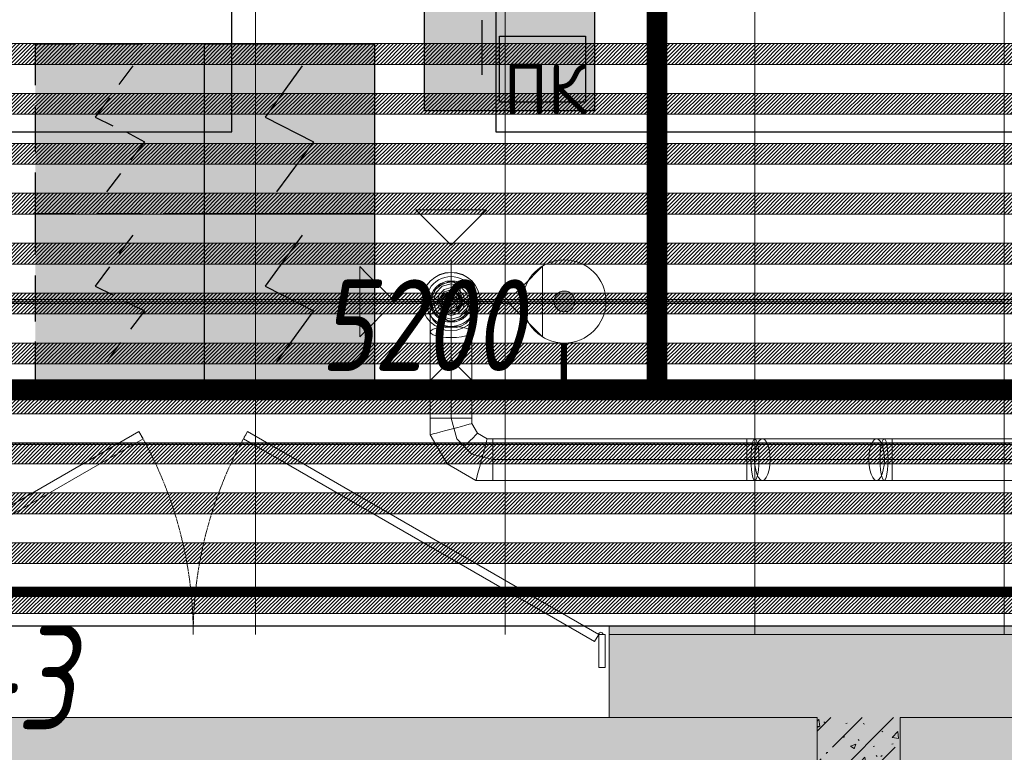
# Model space of a CAD drawing. Header units: millimetres. Extents: x -542966 to 178656, y -69521 to 267189.
# Tile 220 of 256: x -182570 to -180203, y 244253 to 246014. Entities that reach past the tile are written whole.
import ezdxf

# ---------------------------------------------------------------- set-up
doc = ezdxf.new("R2010")
doc.units = ezdxf.units.MM
for name, pattern in [('( Hidden )', [0.375, 0.25, -0.125]), ('-D1-02х01', [3, 2, -1]), ('DASHDOT', [25.4, 12.7, -6.35, 0, -6.35])]:
    doc.linetypes.add(name, pattern=pattern)
doc.layers.get('Defpoints').update_dxf_attribs({"color": 31})
for name, color, linetype, lineweight in [('_0', 7, 'Continuous', 13), ('A-DOOR', 7, 'Continuous', 5), ('A-DOOR-IDEN', 7, 'Continuous', 9), ('A-WALL', 7, 'Continuous', 5), ('A-WALL-FNSH', 8, 'Continuous', 5), ('dim_light', 12, 'Continuous', 9), ('dim_razv', 93, 'DASHDOT', 9), ('I-WALL', 7, 'Continuous', 5), ('pot', 183, 'Continuous', 15), ('pot sh', 183, 'Continuous', 15)]:
    doc.layers.add(name, color=color, linetype=linetype, lineweight=lineweight)
doc.layers.add('PDF12_0', color=30, linetype='Continuous', true_color=0xff7f00)
doc.layers.add('PDF7_Geometry', color=7, linetype='Continuous', true_color=0xaaaaaa)
for name, color, linetype in [('PDF12_ПС дымовой', 1, 'Continuous'), ('PDF12_ПС ручной', 1, 'Continuous'), ('PDF_Text', 7, 'Continuous')]:
    doc.layers.add(name, color=color, linetype=linetype)
doc.layers.add('pol', color=7, linetype='Continuous', lineweight=15, true_color=0x738991)
doc.layers.add('Сводный план', color=1, linetype='Continuous', lineweight=0, true_color=0xff0000)
doc.styles.add('fl_iso paper', font='isocpeur.ttf', dxfattribs={"width": 0.8, "oblique": 10})
doc.styles.add('PDF ISOCPEUR', font='isocpeur.ttf')
doc.dimstyles.new('In tre 1_75', dxfattribs={"dimtxt": 220, "dimasz": 120, "dimexe": 60, "dimexo": 10, "dimgap": 50, "dimtad": 1, "dimdec": 0, "dimrnd": 5, "dimzin": 0, "dimdsep": 46, "dimtxsty": 'fl_iso paper', "dimblk": 'ARCHTICK', "dimcen": 0, "dimdle": 60, "dimadec": 0, "dimazin": 0, "dimtfac": 1, "dimtdec": 0, "dimtofl": 0, "dimtmove": 1, "dimatfit": 1, "dimfxl": 1, "dimtfill": 1, "dimtolj": 1, "dimtzin": 0, "dimarcsym": 1})
pattern_1 = [(225, (-233499.5126, 225997.061), (4.49012806, -4.49012806), [])]
pattern_2 = [(225, (-233499.5126, 226357.061), (4.49012806, -4.49012806), [])]
pattern_3 = [(225, (-233499.5126, 226717.061), (4.49012806, -4.49012806), [])]
pattern_4 = [(45, (-192252.93, 225386.45), (-75.43415, 75.43415), [106.68, -17.78, 3.556, -17.78]), (45, (-192252.93, 225461.84), (-75.43415, 75.43415), []), (50, (-192252.93, 225386.45), (127.5292, -11.1576), [13.335, -146.685]), (355, (-192252.93, 225386.45), (-24.6697, 133.74), [10.668, -117.348]), (100.451, (-192242.31, 225385.52), (102.85973, 122.5818), [11.333, -124.663]), (46.184, (-192252.93, 225422.01), (189.7552, -29.4304), [20.002, -220.027]), (96.636, (-192237.12, 225419.56), (166.1822, 173.1996), [17, -186.995]), (351.184, (-192252.93, 225422.01), (166.184, 173.1976), [16.002, -176.022]), (21, (-192235.15, 225413.12), (106.13027, -71.58603), [13.335, -146.685]), (326, (-192235.15, 225413.12), (43.2619, 128.93175), [10.668, -117.348]), (71.451, (-192226.31, 225407.15), (149.392, 57.34505), [11.333, -124.663]), (37.5, (-192252.935, 225386.45), (2.16223, 59.18836), [3.353, -112.573, 3.353, -115.773, -117.792]), (37.5, (-192252.935, 225386.45), (2.16223, 59.18836), [-235.052, 3.353, -114.44]), (7.5, (-192252.935, 225386.45), (46.77386, 70.12615), [3.353, -64.567, 3.353, -109.906, -44.894]), (7.5, (-192252.935, 225386.45), (46.77386, 70.12615), [-181.178, 3.353, -41.542]), (327.5, (-192292.584, 225386.45), (94.91367, -4.01009), [3.353, -41.097, 3.353, -135.331, -184.023]), (327.5, (-192292.584, 225386.45), (94.91367, -4.01009), [-183.134, 3.353, -180.67]), (317.5, (-192310.36, 225386.45), (103.69057, 17.79882), [3.353, -54.432, 3.353, -88.748, -130.683]), (317.5, (-192310.36, 225386.45), (103.69057, 17.79882), [-149.885, 3.353, -127.33])]

# ---------------------------------------------------------------- blocks, each defined once
blk = doc.blocks.new('_ArchTick')
at = {"color": 0, "linetype": 'ByBlock', "lineweight": 9, "const_width": 0.15}
blk.add_lwpolyline([(-0.5, -0.5), (0.5, 0.5)], dxfattribs=at)
blk = doc.blocks.new('*D11175')
at = {"layer": 'Defpoints', "color": 0, "transparency": 16777216}
for p in [(-179002.9, 245119.5), (-184202.9, 244881.9), (-179002.9, 244881.9)]:
    blk.add_point(p, dxfattribs=at)
at = {"layer": 'dim_light', "color": 0, "lineweight": -2, "transparency": 16777216}
for p, q in [((-184202.9, 244891.9), (-184202.9, 245179.5)), ((-179002.9, 244891.9), (-179002.9, 245179.5)), ((-184262.9, 245119.5), (-178942.9, 245119.5))]:
    blk.add_line(p, q, dxfattribs=at)
at = {"layer": 'dim_light', "color": 0, "lineweight": -2, "transparency": 16777216, "xscale": 120, "yscale": 120, "zscale": 120, "rotation": 180}
blk.add_blockref('_ArchTick', (-184202.9, 245119.5), dxfattribs=at)
at = {"layer": 'dim_light', "color": 0, "lineweight": -2, "transparency": 16777216, "xscale": 120, "yscale": 120, "zscale": 120}
blk.add_blockref('_ArchTick', (-179002.9, 245119.5), dxfattribs=at)
at = {"layer": 'dim_light', "color": 0, "transparency": 16777216, "insert": (-181602.9, 245279.5), "char_height": 220, "attachment_point": 5, "style": 'fl_iso paper', "bg_fill": 3, "box_fill_scale": 1.1, "bg_fill_color": 256, "bg_fill_true_color": 13158600, "bg_fill_transparency": 0}
blk.add_mtext('\\A1;5200', dxfattribs=at)
blk = doc.blocks.new('*U12219')
at = {"layer": 'pol', "true_color": 0x007dfa, "transparency": 33554687}
h = blk.add_hatch(color=150, dxfattribs=at)
h.dxf.hatch_style = 1
h.paths.add_polyline_path([(22210, 0), (0, 0), (0, -10), (22210, -10)])
at = {"layer": 'pol', "color": 162, "true_color": 0x2c3cc9}
blk.add_lwpolyline([(22210, 0), (0, 0), (0, -10), (22210, -10)], close=True, dxfattribs=at)
blk = doc.blocks.new('ghftytytd')
at = {"layer": 'PDF7_Geometry', "color": 5, "lineweight": 18, "true_color": 0x0000ff}
for points in [[(10685.1, 20120), (10770, 20035.1), (10854.8, 20120)], [(10550.3, 19984.5), (10635.1, 19899.6), (10550.3, 19814.7)], [(10989.8, 19984.8), (10905, 19900), (10989.8, 19815.1)], [(10770, 19947.5), (10749.4, 19942.8), (10732.9, 19929.6), (10723.7, 19910.5), (10723.7, 19889.4), (10732.9, 19870.4), (10749.4, 19857.2), (10770, 19852.5), (10790.6, 19857.2), (10807.1, 19870.4), (10816.3, 19889.4), (10816.3, 19910.5), (10807.1, 19929.6), (10790.6, 19942.8)], [(10770, 19857.4), (10748.7, 19863.2), (10733.2, 19878.7), (10727.5, 19900), (10733.2, 19921.2), (10748.7, 19936.8), (10770, 19942.5), (10791.2, 19936.8), (10806.8, 19921.2), (10812.5, 19900), (10806.8, 19878.7), (10791.2, 19863.2)], [(10770, 19933.3), (10753.3, 19928.8), (10741.1, 19916.6), (10736.7, 19900), (10741.1, 19883.3), (10753.3, 19871.1), (10770, 19866.6), (10786.7, 19871.1), (10798.9, 19883.3), (10803.3, 19900), (10798.9, 19916.6), (10786.7, 19928.8)], [(10720, 19873.2), (10721.7, 19863.7), (10726.7, 19854.9), (10734.6, 19847.3), (10745, 19841.5), (10757.1, 19837.8), (10770, 19836.6), (10782.9, 19837.8), (10795, 19841.5), (10805.4, 19847.3), (10813.3, 19854.9), (10818.3, 19863.7), (10820, 19873.2), (10818.3, 19882.6), (10813.3, 19891.5), (10805.4, 19899), (10795, 19904.9), (10782.9, 19908.5), (10770, 19909.8), (10757.1, 19908.5), (10745, 19904.9), (10734.6, 19899), (10726.7, 19891.5), (10721.7, 19882.6)], [(10770, 19871.6), (10753.3, 19877), (10743.1, 19891.2), (10743.1, 19908.7), (10753.3, 19922.9), (10770, 19928.3), (10786.7, 19922.9), (10796.9, 19908.7), (10796.9, 19891.2), (10786.7, 19877)], [(10770, 19925), (10755.3, 19920.2), (10746.2, 19907.7), (10746.2, 19892.2), (10755.3, 19879.7), (10770, 19874.9), (10784.7, 19879.7), (10793.8, 19892.2), (10793.8, 19907.7), (10784.7, 19920.2)], [(10770, 19922), (10757.1, 19917.8), (10749, 19906.8), (10749, 19893.1), (10757.1, 19882.2), (10770, 19878), (10782.9, 19882.2), (10790.9, 19893.1), (10790.9, 19906.8), (10782.9, 19917.8)], [(10770, 19883), (10758, 19887.9), (10753, 19900), (10758, 19912), (10770, 19917), (10782, 19912), (10787, 19900), (10782, 19887.9)], [(10770, 19916.6), (10758.2, 19911.7), (10753.3, 19900), (10758.2, 19888.2), (10770, 19883.3), (10781.8, 19888.2), (10786.7, 19900), (10781.8, 19911.7)], [(10770, 19910), (10761.3, 19905), (10761.3, 19894.9), (10770, 19890), (10778.6, 19894.9), (10778.6, 19905)], [(10720, 19826.8), (10721.7, 19823.3), (10726.7, 19820.1), (10734.6, 19817.3), (10745, 19815.1), (10757.1, 19813.8), (10770, 19813.3), (10782.9, 19813.8), (10795, 19815.1), (10805.4, 19817.3), (10813.3, 19820.1), (10818.3, 19823.3), (10820, 19826.8), (10818.3, 19830.2), (10813.3, 19833.5), (10805.4, 19836.2), (10795, 19838.4), (10782.9, 19839.7), (10770, 19840.2), (10757.1, 19839.7), (10745, 19838.4), (10734.6, 19836.2), (10726.7, 19833.5), (10721.7, 19830.2)], [(10770, 19800), (10757.1, 19800), (10745, 19800), (10734.6, 19800), (10726.7, 19800), (10721.7, 19800), (10720, 19800), (10721.7, 19800), (10726.7, 19800), (10734.6, 19800), (10745, 19800), (10757.1, 19800)], [(10770, 19800), (10782.9, 19800), (10795, 19800), (10805.4, 19800), (10813.3, 19800), (10818.3, 19800), (10820, 19800), (10820, 19619.9), (10818.3, 19619.9), (10813.3, 19619.9), (10805.4, 19619.9), (10795, 19619.9), (10782.9, 19619.9), (10770, 19619.9)], [(10770, 19800), (10782.9, 19800), (10795, 19800), (10805.4, 19800), (10813.3, 19800), (10818.3, 19800), (10820, 19800), (10818.3, 19800), (10813.3, 19800), (10805.4, 19800), (10795, 19800), (10782.9, 19800)], [(10685.1, 19676), (10770, 19760.9), (10854.8, 19676)], [(10770, 19619.9), (10757.1, 19619.9), (10745, 19619.9), (10734.6, 19619.9), (10726.7, 19619.9), (10721.7, 19619.9), (10720, 19619.9), (10721.7, 19619.9), (10726.7, 19619.9), (10734.6, 19619.9), (10745, 19619.9), (10757.1, 19619.9)], [(10770, 19619.9), (10757.1, 19619.9), (10745, 19619.9), (10734.6, 19619.9), (10726.7, 19619.9), (10721.7, 19619.9), (10720, 19619.9), (10721.7, 19619.9), (10726.7, 19619.9), (10734.6, 19619.9), (10745, 19619.9), (10757.1, 19619.9)], [(10770, 19619.9), (10782.9, 19619.9), (10795, 19619.9), (10805.4, 19619.9), (10813.3, 19619.9), (10818.3, 19619.9), (10820, 19619.9), (10818.3, 19619.9), (10813.3, 19619.9), (10805.4, 19619.9), (10795, 19619.9), (10782.9, 19619.9)], [(10770, 19593.2), (10782.9, 19596.6), (10795, 19599.9), (10805.4, 19602.6), (10813.3, 19604.8), (10818.3, 19606.1), (10820, 19606.6), (10818.3, 19606.1), (10813.3, 19604.8), (10805.4, 19602.6), (10795, 19599.9), (10782.9, 19596.6)], [(10770, 19593.2), (10757.1, 19589.7), (10745, 19586.5), (10734.6, 19583.7), (10726.7, 19581.6), (10721.7, 19580.2), (10720, 19579.8), (10721.7, 19580.2), (10726.7, 19581.6), (10734.6, 19583.7), (10745, 19586.5), (10757.1, 19589.7)], [(10796.8, 19546.7), (10806.3, 19556.2), (10815.1, 19565.1), (10822.7, 19572.6), (10828.5, 19578.5), (10832.1, 19582.1), (10833.4, 19583.4), (10832.1, 19582.1), (10828.5, 19578.5), (10822.7, 19572.6), (10815.1, 19565.1), (10806.3, 19556.2)], [(10843.2, 19520), (10846.7, 19532.9), (10849.9, 19544.9), (10852.7, 19555.3), (10854.8, 19563.3), (10856.1, 19568.3), (10856.6, 19570), (10856.1, 19568.3), (10854.8, 19563.3), (10852.7, 19555.3), (10849.9, 19544.9), (10846.7, 19532.9)], [(11481.1, 19520), (11481.1, 19507), (11481.1, 19495), (11481.1, 19484.6), (11481.1, 19476.6), (11481.1, 19471.7), (11481.1, 19470), (11481.1, 19471.7), (11481.1, 19476.6), (11481.1, 19484.6), (11481.1, 19495), (11481.1, 19507), (11481.1, 19520), (11481.1, 19532.9), (11481.1, 19544.9), (11481.1, 19555.3), (11481.1, 19563.3), (11481.1, 19568.3), (11481.1, 19570), (11481.1, 19568.3), (11481.1, 19563.3), (11481.1, 19555.3), (11481.1, 19544.9), (11481.1, 19532.9)], [(11500.5, 19570), (11518.5, 19570), (11523.3, 19568.3), (11527.8, 19563.3), (11531.7, 19555.3), (11534.6, 19544.9), (11536.5, 19532.9), (11537.1, 19520), (11536.5, 19507), (11534.6, 19495), (11531.7, 19484.6), (11527.8, 19476.6), (11523.3, 19471.7), (11518.5, 19470), (11500.5, 19470), (11503, 19471.7), (11505.4, 19476.6), (11507.4, 19484.6), (11508.9, 19495), (11509.9, 19507), (11510.2, 19520), (11509.9, 19532.9), (11508.9, 19544.9), (11507.4, 19555.3), (11505.4, 19563.3), (11503, 19568.3)], [(11793, 19570), (11797.8, 19568.3), (11802.3, 19563.3), (11806.1, 19555.3), (11809.1, 19544.9), (11811, 19532.9), (11811.6, 19520), (11811, 19507), (11809.1, 19495), (11806.1, 19484.6), (11802.3, 19476.6), (11797.8, 19471.7), (11793, 19470), (11788.1, 19471.7), (11783.6, 19476.6), (11779.8, 19484.6), (11776.8, 19495), (11774.9, 19507), (11774.3, 19520), (11774.9, 19532.9), (11776.8, 19544.9), (11779.8, 19555.3), (11783.6, 19563.3), (11788.1, 19568.3)], [(11830.3, 19520), (11830.3, 19507), (11830.3, 19495), (11830.3, 19484.6), (11830.3, 19476.6), (11830.3, 19471.7), (11830.3, 19470), (11830.3, 19471.7), (11830.3, 19476.6), (11830.3, 19484.6), (11830.3, 19495), (11830.3, 19507), (11830.3, 19520), (11830.3, 19532.9), (11830.3, 19544.9), (11830.3, 19555.3), (11830.3, 19563.3), (11830.3, 19568.3), (11830.3, 19570), (11830.3, 19568.3), (11830.3, 19563.3), (11830.3, 19555.3), (11830.3, 19544.9), (11830.3, 19532.9)], [(10796.8, 19546.7), (10787.3, 19537.3), (10778.5, 19528.5), (10770.9, 19520.9), (10765.1, 19515.1), (10761.4, 19511.4), (10760.2, 19510.2), (10761.4, 19511.4), (10765.1, 19515.1), (10770.9, 19520.9), (10778.5, 19528.5), (10787.3, 19537.3)], [(10843.2, 19520), (10839.7, 19507), (10836.5, 19495), (10833.7, 19484.6), (10831.6, 19476.6), (10830.3, 19471.7), (10829.8, 19470), (10830.3, 19471.7), (10831.6, 19476.6), (10833.7, 19484.6), (10836.5, 19495), (10839.7, 19507)], [(11481.1, 19520), (11481.1, 19507), (11481.1, 19495), (11481.1, 19484.6), (11481.1, 19476.6), (11481.1, 19471.7), (11481.1, 19470), (11481.1, 19471.7), (11481.1, 19476.6), (11481.1, 19484.6), (11481.1, 19495), (11481.1, 19507)], [(11793, 19520), (11518.5, 19520)], [(11830.3, 19520), (11830.3, 19507), (11830.3, 19495), (11830.3, 19484.6), (11830.3, 19476.6), (11830.3, 19471.7), (11830.3, 19470), (11830.3, 19471.7), (11830.3, 19476.6), (11830.3, 19484.6), (11830.3, 19495), (11830.3, 19507)]]:
    blk.add_lwpolyline(points, close=True, dxfattribs=at)
for points in [[(10770, 19800), (10770, 20000)], [(10770, 19949.9), (10757.1, 19948.3), (10745, 19943.3), (10734.6, 19935.3), (10726.7, 19925), (10721.7, 19912.9), (10720, 19900), (10721.7, 19912.9), (10726.7, 19925), (10734.6, 19935.3), (10745, 19943.3), (10757.1, 19948.3), (10770, 19949.9), (10782.9, 19948.3), (10795, 19943.3), (10805.4, 19935.3), (10813.3, 19925), (10818.3, 19912.9), (10820, 19900), (10818.3, 19912.9), (10813.3, 19925), (10805.4, 19935.3), (10795, 19943.3), (10782.9, 19948.3), (10770, 19949.9), (10791.6, 19937.5), (10791.6, 19912.4), (10770, 19900), (10748.3, 19887.5), (10748.3, 19862.5), (10770, 19850), (10770, 19886.6), (10770, 19900)], [(10820, 19900), (10805.4, 19935.3), (10770, 19949.9), (10734.6, 19935.3), (10720, 19900)], [(10670, 19900), (10870, 19900)], [(10720, 19900), (10734.6, 19864.6), (10770, 19850), (10805.4, 19864.6), (10820, 19900)], [(10870, 19520), (10870, 19507), (10870, 19495), (10870, 19484.6), (10870, 19476.6), (10870, 19471.7), (10870, 19470), (10870, 19471.7), (10870, 19476.6), (10870, 19484.6), (10870, 19495), (10870, 19507), (10870, 19520), (11481.1, 19520), (11481.1, 19532.9), (11481.1, 19544.9), (11481.1, 19555.3), (11481.1, 19563.3), (11481.1, 19568.3), (11481.1, 19570), (11500.5, 19570), (11498, 19568.3), (11495.7, 19563.3), (11493.6, 19555.3), (11492.1, 19544.9), (11491.1, 19532.9), (11490.8, 19520), (11491.1, 19507), (11492.1, 19495), (11493.6, 19484.6), (11495.7, 19476.6), (11498, 19471.7), (11500.5, 19470), (11481.1, 19470), (10870, 19470), (10829.8, 19470), (10760.2, 19510.2), (10720, 19579.8), (10720, 19619.9), (10720, 19800), (10720, 19826.8), (10720, 19873.2), (10720, 19900), (10721.7, 19887), (10726.7, 19874.9), (10734.6, 19864.6), (10745, 19856.7), (10757.1, 19851.7), (10770, 19850), (10757.1, 19851.7), (10745, 19856.7), (10734.6, 19864.6), (10726.7, 19874.9), (10721.7, 19887), (10720, 19900)], [(10770, 19850), (10782.9, 19851.7), (10795, 19856.7), (10805.4, 19864.6), (10813.3, 19874.9), (10818.3, 19887), (10820, 19900)], [(10820, 19900), (10818.3, 19887), (10813.3, 19874.9), (10805.4, 19864.6), (10795, 19856.7), (10782.9, 19851.7), (10770, 19850)], [(10820, 19873.2), (10820, 19900)], [(10820, 19826.8), (10820, 19873.2)], [(10770, 19800), (10770, 19850)], [(10820, 19800), (10820, 19826.8)], [(10720, 19800), (10721.7, 19800), (10726.7, 19800), (10734.6, 19800), (10745, 19800), (10757.1, 19800), (10770, 19800)], [(10770, 19800), (10757.1, 19800), (10745, 19800), (10734.6, 19800), (10726.7, 19800), (10721.7, 19800), (10720, 19800)], [(10770, 19800), (10782.9, 19800), (10795, 19800), (10805.4, 19800), (10813.3, 19800), (10818.3, 19800), (10820, 19800)], [(10770, 19619.9), (10770, 19800)], [(10770, 19619.9), (10783.4, 19570)], [(10770, 19619.9), (10782.9, 19619.9), (10795, 19619.9), (10805.4, 19619.9), (10813.3, 19619.9), (10818.3, 19619.9), (10820, 19619.9)], [(10820, 19606.6), (10820, 19619.9)], [(10833.4, 19583.4), (10820, 19606.6)], [(10856.6, 19570), (10833.4, 19583.4)], [(10783.4, 19570), (10820, 19533.4)], [(10870, 19570), (10856.6, 19570)], [(10870, 19520), (10870, 19532.9), (10870, 19544.9), (10870, 19555.3), (10870, 19563.3), (10870, 19568.3), (10870, 19570)], [(10870, 19570), (10870, 19568.3), (10870, 19563.3), (10870, 19555.3), (10870, 19544.9), (10870, 19532.9), (10870, 19520)], [(11481.1, 19570), (10870, 19570)], [(10870, 19570), (10870, 19568.3), (10870, 19563.3), (10870, 19555.3), (10870, 19544.9), (10870, 19532.9), (10870, 19520)], [(10870, 19520), (10870, 19532.9), (10870, 19544.9), (10870, 19555.3), (10870, 19563.3), (10870, 19568.3), (10870, 19570)], [(11481.1, 19570), (11481.1, 19568.3), (11481.1, 19563.3), (11481.1, 19555.3), (11481.1, 19544.9), (11481.1, 19532.9), (11481.1, 19520)], [(18250.4, 19570), (11830.3, 19570), (11830.3, 19568.3), (11830.3, 19563.3), (11830.3, 19555.3), (11830.3, 19544.9), (11830.3, 19532.9), (11830.3, 19520), (12634.5, 19520), (11830.3, 19520), (11830.3, 19532.9), (11830.3, 19544.9), (11830.3, 19555.3), (11830.3, 19563.3), (11830.3, 19568.3), (11830.3, 19570), (11810.9, 19570), (11813.4, 19568.3), (11815.8, 19563.3), (11817.8, 19555.3), (11819.3, 19544.9), (11820.3, 19532.9), (11820.6, 19520), (11820.3, 19507), (11819.3, 19495), (11817.8, 19484.6), (11815.8, 19476.6), (11813.4, 19471.7), (11810.9, 19470), (11808.4, 19471.7), (11806.1, 19476.6), (11804.1, 19484.6), (11802.5, 19495), (11801.6, 19507), (11801.2, 19520), (11801.6, 19532.9), (11802.5, 19544.9), (11804.1, 19555.3), (11806.1, 19563.3), (11808.4, 19568.3), (11810.9, 19570), (11793, 19570), (11518.5, 19570), (11513.6, 19568.3), (11509.1, 19563.3), (11505.3, 19555.3), (11502.3, 19544.9), (11500.5, 19532.9), (11499.8, 19520), (11500.5, 19507), (11502.3, 19495), (11505.3, 19484.6), (11509.1, 19476.6), (11513.6, 19471.7), (11518.5, 19470), (11523.3, 19471.7), (11527.8, 19476.6), (11531.7, 19484.6), (11534.6, 19495), (11536.5, 19507), (11537.1, 19520), (11536.5, 19532.9), (11534.6, 19544.9), (11531.7, 19555.3), (11527.8, 19563.3), (11523.3, 19568.3), (11518.5, 19570), (11513.6, 19568.3), (11509.1, 19563.3), (11505.3, 19555.3), (11502.3, 19544.9), (11500.5, 19532.9), (11499.8, 19520), (11500.5, 19507), (11502.3, 19495), (11505.3, 19484.6), (11509.1, 19476.6), (11513.6, 19471.7), (11518.5, 19470), (11793, 19470), (11797.8, 19471.7), (11802.3, 19476.6), (11806.1, 19484.6), (11809.1, 19495), (11811, 19507), (11811.6, 19520), (11811, 19532.9), (11809.1, 19544.9), (11806.1, 19555.3), (11802.3, 19563.3), (11797.8, 19568.3), (11793, 19570), (11788.1, 19568.3), (11783.6, 19563.3), (11779.8, 19555.3), (11776.8, 19544.9), (11774.9, 19532.9), (11774.3, 19520), (11774.9, 19507), (11776.8, 19495), (11779.8, 19484.6), (11783.6, 19476.6), (11788.1, 19471.7), (11793, 19470), (11810.9, 19470), (11830.3, 19470), (18250.4, 19470)], [(10820, 19533.4), (10870, 19520)], [(11481.1, 19520), (10870, 19520)], [(10870, 19520), (10870, 19507), (10870, 19495), (10870, 19484.6), (10870, 19476.6), (10870, 19471.7), (10870, 19470)], [(10870, 19470), (10870, 19471.7), (10870, 19476.6), (10870, 19484.6), (10870, 19495), (10870, 19507), (10870, 19520)], [(11518.5, 19520), (11500.1, 19520), (11481.1, 19520)], [(11793, 19520), (11811.3, 19520)], [(11811.3, 19520), (11830.3, 19520)]]:
    blk.add_lwpolyline(points, dxfattribs=at)
for points in [[(10700, 19900, 0.999748), (10840, 19900, 0.999748)], [(10710, 19900, 1.000294), (10830, 19900, 1.000294)]]:
    blk.add_lwpolyline(points, format="xyb", close=True, dxfattribs=at)
for centre, radius, start, end in [((10770, 19899.9), 70, 0.0144, 179.9856), ((10770, 19900), 60, 359.9832, 180.0168), ((10770, 19899.9), 50, 0.0202, 179.9798), ((10770, 19899.9), 50, 0.0202, 179.9798), ((10770, 19899.9), 50, 0.0202, 179.9798), ((10770, 19899.9), 50, 0.0202, 179.9798), ((10770, 19900), 70, 180.0144, 359.9856), ((10770, 19899.9), 60, 179.9832, 0.0168), ((10770, 19900), 50, 180.0202, 359.9798), ((10770, 19900), 50, 180.0202, 359.9798), ((10770, 19900), 50, 180.0202, 359.9798), ((10770, 19900), 50, 180.0202, 359.9798)]:
    blk.add_arc(centre, radius, start, end, dxfattribs=at)
blk = doc.blocks.new('iuiuiuyt66')
at = {"layer": 'PDF12_0', "lineweight": 25}
for points in [[(8970.5, 10174.9), (8970.5, 9311.3), (14027.2, 9311.3), (14027.2, 11178.2), (11578.2, 11178.2), (11578.2, 12587.9), (12839.8, 12587.9), (12839.8, 11521.1), (13307.5, 11521.1), (13307.5, 13256.7), (13622.9, 13256.7), (13622.9, 11521.1), (14514, 11521.1), (14514, 9311.3), (17905, 9309.1), (17905, 12361.4), (17905, 19556), (14393.4, 19556), (14393.4, 17352.5), (13773.2, 17352.5), (13773.2, 17521.8), (14186, 17521.8), (14186, 19556), (6940.6, 19556)], [(7505.7, 20307.4), (10242.6, 20307.4), (10242.6, 20995.3), (10877.6, 20995.3), (10877.6, 20307.4), (25074.1, 20307.4), (25074.1, 20953), (25406.5, 20953), (25406.5, 20307.4), (29057.7, 20307.4)]]:
    blk.add_lwpolyline(points, dxfattribs=at)
at = {"layer": 'PDF12_ПС дымовой', "color": 230, "lineweight": 25, "true_color": 0xff007f}
for points in [[(9770.6, 20419.6), (9770.6, 20519.1), (9867.9, 20519.1)], [(9918.7, 20519.1), (10028.8, 20519.1)], [(10177, 20419.6), (10177, 20519.1), (10077.5, 20519.1)], [(9971.7, 20421.7), (10005.5, 20466.1)], [(9948.4, 20389.9), (9914.5, 20343.4), (9956.8, 20322.2)], [(9770.6, 20258.7), (9770.6, 20370.9)], [(10177, 20258.7), (10177, 20370.9)], [(9988.6, 20307.4), (10033, 20284.1), (9999.2, 20239.6)], [(9770.6, 20013.2), (9770.6, 20110.5), (9867.9, 20110.5), (9770.6, 20110.5), (9770.6, 20210)], [(9942, 20163.4), (9975.9, 20207.9)], [(10177, 20013.2), (10177, 20110.5), (10077.5, 20110.5), (10177, 20110.5), (10177, 20210)], [(9971.7, 20015.3), (10005.5, 20059.7)], [(9948.4, 19983.5), (9914.5, 19937), (9956.8, 19915.8)], [(9770.6, 19852.3), (9770.6, 19962.4)], [(10177, 19852.3), (10177, 19962.4)], [(9988.6, 19898.9), (10033, 19877.7), (9999.2, 19833.2)], [(9867.9, 19704.1), (9770.6, 19704.1), (9770.6, 19803.6)], [(9942, 19754.9), (9975.9, 19801.5)], [(10077.5, 19704.1), (10177, 19704.1), (10177, 19803.6)], [(9918.7, 19704.1), (10028.8, 19704.1)]]:
    blk.add_lwpolyline(points, dxfattribs=at)
at = {"layer": 'PDF12_ПС дымовой', "lineweight": 30}
for points in [[(10585.5, 20519.1), (10585.5, 20313.7), (10585.5, 20110.5), (10380.2, 20110.5), (10177, 20110.5), (10177, 20313.7), (10177, 20519.1), (10380.2, 20519.1)], [(10585.5, 20110.5), (10585.5, 19907.3), (10585.5, 19704.1), (10380.2, 19704.1), (10177, 19704.1), (10177, 19907.3), (10177, 20110.5), (10380.2, 20110.5)]]:
    blk.add_lwpolyline(points, close=True, dxfattribs=at)
for points in [[(10411.9, 20466.1), (10323, 20343.4), (10439.4, 20284.1), (10350.5, 20163.4)], [(10411.9, 20059.7), (10323, 19937), (10439.4, 19877.7), (10350.5, 19754.9)]]:
    blk.add_lwpolyline(points, dxfattribs=at)
at = {"layer": 'PDF12_ПС дымовой', "color": 230, "lineweight": 25, "true_color": 0xff007f}
blk.add_lwpolyline([(10028.8, 20110.5), (9918.7, 20110.5)], close=True, dxfattribs=at)
at = {"layer": 'PDF12_ПС дымовой', "color": 7, "true_color": 0xffffff, "transparency": 33554559}
for points in [[(10177, 20519.1), (9770.6, 20519.1), (10177, 20110.5)], [(9770.6, 20519.1), (10177, 20110.5), (9770.6, 20110.5)], [(10585.5, 20519.1), (10177, 20519.1), (10585.5, 20313.7)], [(10177, 20519.1), (10585.5, 20313.7), (10177, 20313.7)], [(10585.5, 20313.7), (10177, 20313.7), (10585.5, 20110.5)], [(10177, 20313.7), (10585.5, 20110.5), (10177, 20110.5)], [(10177, 20110.5), (9770.6, 20110.5), (10177, 19704.1)], [(9770.6, 20110.5), (10177, 19704.1), (9770.6, 19704.1)], [(10585.5, 20110.5), (10177, 20110.5), (10585.5, 19907.3)], [(10177, 20110.5), (10585.5, 19907.3), (10177, 19907.3)], [(10585.5, 19907.3), (10177, 19907.3), (10585.5, 19704.1)], [(10177, 19907.3), (10585.5, 19704.1), (10177, 19704.1)]]:
    blk.add_solid(points, dxfattribs=at)
at = {"layer": 'PDF12_ПС ручной', "color": 7, "true_color": 0xffffff, "transparency": 33554559}
for points in [[(11114.7, 20766.7), (10706.1, 20766.7), (11114.7, 20358.2)], [(10706.1, 20766.7), (11114.7, 20358.2), (10706.1, 20358.2)]]:
    blk.add_solid(points, dxfattribs=at)
at = {"layer": 'PDF_Text', "color": 5, "lineweight": 30}
for points in [[(11114.7, 20358.2), (10706.1, 20358.2), (10706.1, 20766.7), (11114.7, 20766.7)], [(10886.1, 20538.1), (11093.5, 20538.1), (11093.5, 20379.3), (10886.1, 20379.3)]]:
    blk.add_lwpolyline(points, close=True, dxfattribs=at)
blk.add_lwpolyline([(10843.7, 20576.2), (10843.7, 20445)], dxfattribs=at)
at = {"layer": 'PDF_Text', "color": 5, "insert": (10896.6, 20350.4), "char_height": 120, "attachment_point": 7, "style": 'PDF ISOCPEUR'}
blk.add_mtext('ПК', dxfattribs=at)
blk = doc.blocks.new('fgjhjgf44')
at = {"layer": 'Сводный план', "lineweight": 13, "true_color": 0x00c200}
h = blk.add_hatch(color=92, dxfattribs=at)
h.dxf.hatch_style = 1
edge = h.paths.add_edge_path()
edge.add_arc((6313.3, 17621.9), 25, 0, 360)
at = {"layer": 'Сводный план', "color": 96, "true_color": 0x008000}
for points, const_width in [([(26320, 19932.5), (25020.1, 19943.4), (25020.4, 17409.5), (2451.2, 17409.5), (2472.4, 20054.1), (1503.7, 20049.7)], 50), ([(6536, 18867.7), (6536, 17409.5)], 50), ([(6312.5, 17521.5), (6311.7, 17418.6)], 15)]:
    blk.add_lwpolyline(points, dxfattribs=dict(at, const_width=const_width))
at = {"layer": 'Сводный план', "color": 92, "lineweight": 13, "true_color": 0x00c200}
for radius in [100, 25]:
    blk.add_circle((6313.3, 17621.9), radius, dxfattribs=at)
blk = doc.blocks.new('A_MEQ_DoorWall - ОВ-7369681-50_AS_M_L19')
at = {"layer": 'A-DOOR'}
for p, q in [((-5.6, 587.5), (-850, 100)), ((-840, 82.7), (4.4, 570.2)), ((4.4, 570.2), (-5.6, 587.5)), ((245.6, 570.2), (255.6, 587.5)), ((1090, 82.7), (245.6, 570.2)), ((255.6, 587.5), (1100, 100)), ((-875, 100), (-875, -100)), ((-850, 100), (-865, 100)), ((-865, 100), (-865, 20)), ((-850, 20), (-850, 100)), ((-850, 100), (-840, 82.7)), ((1100, 100), (1090, 82.7)), ((1115, 100), (1100, 100)), ((1100, 100), (1100, 20)), ((1115, 20), (1115, 100)), ((1125, 100), (1125, -100)), ((-865, 20), (-850, 20)), ((1100, 20), (1115, 20))]:
    blk.add_line(p, q, dxfattribs=at)
at = {"layer": 'A-DOOR', "linetype": '-D1-02х01'}
for centre, start, end in [((-850, 100), 360, 30), ((1100, 100), 150, 180)]:
    blk.add_arc(centre, 975, start, end, dxfattribs=at)
at = {"layer": 'A-DOOR'}
for centre in [(-855, 100), (1105, 100)]:
    blk.add_arc(centre, 5, 0, 180, dxfattribs=at)

msp = doc.modelspace()

# ---------------------------------------------------------------- hatches: boundary and pattern name
at = {"layer": '_0', "transparency": 33554534}
h = msp.add_hatch(color=252, dxfattribs=at)
h.dxf.hatch_style = 1
h.paths.add_polyline_path([(-154802.1, 224885.6), (-192753.7, 224885.6), (-192753.7, 254837.2), (-154802.1, 254837.2)])
h.paths.add_polyline_path([(-186502.9, 232136.4), (-186502.9, 235386.4), (-183902.9, 235386.4), (-183902.9, 239436.4), (-179002.9, 239436.4), (-179002.9, 237936.4), (-177402.9, 237936.4), (-177402.9, 244336.4), (-185852.9, 244336.4), (-185852.9, 246136.4), (-186852.9, 246136.4), (-186852.9, 248136.4), (-182952.9, 248136.4), (-182952.9, 246386.4), (-163952.9, 246386.4), (-163952.9, 248136.4), (-160672.9, 248136.4), (-160672.9, 246136.4), (-161752.9, 246136.4), (-161752.9, 244336.4), (-169802.9, 244336.4), (-169802.9, 235386.4), (-161802.9, 235386.4), (-161802.9, 234986.4), (-161302.9, 234986.4), (-161302.9, 232136.4), (-163402.9, 232136.4), (-163402.9, 233336.4), (-183902.9, 233336.4), (-183902.9, 232136.4)], flags=16)
at = {"layer": 'I-WALL', "true_color": 0xf5f3ef}
h = msp.add_hatch(color=7, dxfattribs=at)
h.paths.add_polyline_path([(-180654.5, 244536.4), (-180654.5, 244556.4), (-181152.9, 244556.4), (-181152.9, 244536.4)])
h.paths.add_polyline_path([(-183652.9, 244536.4), (-183152.9, 244536.4), (-183152.9, 244556.4), (-183652.9, 244556.4)])
for points in [[(-180451.3, 244536.4), (-180451.3, 244556.4), (-180654.5, 244556.4), (-180654.5, 244536.4)], [(-180451.3, 244536.4), (-180154.5, 244536.4), (-180154.5, 244556.4), (-180451.3, 244556.4)]]:
    msp.add_hatch(color=7, dxfattribs=at).paths.add_polyline_path(points)
at = {"layer": 'I-WALL'}
h = msp.add_hatch(dxfattribs=at)
h.set_pattern_fill('FP_43', color=256, style=0, pattern_type=2)
h.set_pattern_definition(pattern_4)
h.paths.add_polyline_path([(-179202.9, 244336.4), (-178852.9, 244336.4), (-178852.9, 244536.4), (-179202.9, 244536.4)])
h.paths.add_polyline_path([(-180452.9, 244336.4), (-179952.9, 244336.4), (-179952.9, 244536.4), (-181152.9, 244536.4), (-181152.9, 244336.4), (-180652.9, 244336.4)])
h.paths.add_polyline_path([(-183152.9, 244336.4), (-183152.9, 244536.4), (-183652.9, 244536.4), (-183652.9, 244336.4), (-183563.6, 244336.4)])
h = msp.add_hatch(dxfattribs=at)
h.set_pattern_fill('FP_43', color=256, style=0, pattern_type=2)
h.set_pattern_definition(pattern_4)
h.paths.add_polyline_path([(-180452.9, 243536.4), (-180452.9, 244336.4), (-180652.9, 244336.4), (-180652.9, 243536.4)])
at = {"layer": 'pot sh', "linetype": 'ByBlock', "lineweight": 0, "true_color": 0x91caaf}
h = msp.add_hatch(dxfattribs=at)
h.set_pattern_fill('ANSI31', color=253, scale=2, angle=180)
h.set_pattern_definition([(225, (-233499.5126, 227077.061), (4.49012806, -4.49012806), [])])
h.paths.add_polyline_path([(-185632.9, 245906.4), (-161972.9, 245906.4), (-161972.9, 245956.4), (-185632.9, 245956.4)])
h = msp.add_hatch(dxfattribs=at)
h.set_pattern_fill('ANSI31', color=253, scale=2, angle=180)
h.set_pattern_definition(pattern_3)
h.paths.add_polyline_path([(-185632.9, 245786.4), (-161972.9, 245786.4), (-161972.9, 245836.4), (-185632.9, 245836.4)])
h = msp.add_hatch(dxfattribs=at)
h.set_pattern_fill('ANSI31', color=253, scale=2, angle=180)
h.set_pattern_definition([(225, (-233499.5126, 226597.061), (4.49012806, -4.49012806), [])])
h.paths.add_polyline_path([(-185632.9, 245666.4), (-161972.9, 245666.4), (-161972.9, 245716.4), (-185632.9, 245716.4)])
h = msp.add_hatch(dxfattribs=at)
h.set_pattern_fill('ANSI31', color=253, scale=2, angle=180)
h.set_pattern_definition(pattern_3)
h.paths.add_polyline_path([(-185632.9, 245546.4), (-161972.9, 245546.4), (-161972.9, 245596.4), (-185632.9, 245596.4)])
h = msp.add_hatch(dxfattribs=at)
h.set_pattern_fill('ANSI31', color=253, scale=2, angle=180)
h.set_pattern_definition([(225, (-233499.5126, 225877.061), (4.49012806, -4.49012806), [])])
h.paths.add_polyline_path([(-185632.9, 244706.4), (-161972.9, 244706.4), (-161972.9, 244756.4), (-185632.9, 244756.4)])
h = msp.add_hatch(dxfattribs=at)
h.set_pattern_fill('ANSI31', color=253, scale=2, angle=180)
h.set_pattern_definition(pattern_1)
h.paths.add_polyline_path([(-185632.9, 244586.4), (-161972.9, 244586.4), (-161972.9, 244636.4), (-185632.9, 244636.4)])

# ---------------------------------------------------------------- linework, layer by layer
at = {"layer": 'A-WALL', "lineweight": 9}
for p, q in [((-181152.9, 244536.4), (-181152.9, 244336.4)), ((-180154.5, 244536.4), (-181152.9, 244536.4)), ((-181152.9, 244336.4), (-180652.9, 244336.4)), ((-180652.9, 244336.4), (-180652.9, 244136.4)), ((-180452.9, 243536.4), (-180452.9, 244336.4))]:
    msp.add_line(p, q, dxfattribs=at)
at = {"layer": 'A-WALL', "color": 250, "lineweight": 9, "true_color": 0x333333}
msp.add_line((-180452.9, 244336.4), (-179202.9, 244336.4), dxfattribs=at)
at = {"layer": 'A-WALL-FNSH'}
for p, q in [((-178852.9, 244556.4), (-181152.9, 244556.4)), ((-181152.9, 244556.4), (-181152.9, 244536.4))]:
    msp.add_line(p, q, dxfattribs=at)
at = {"layer": 'Defpoints'}
msp.add_lwpolyline([(-163902.9, 244386.4), (-165352.9, 244386.4), (-165352.9, 244556.4), (-172622.9, 244556.4), (-172622.9, 244386.4), (-174582.9, 244386.4), (-174582.9, 244556.4), (-177403.7, 244556.4), (-177402.1, 244386.4), (-178852.9, 244386.4), (-178852.9, 244556.4), (-184502.9, 244556.4)], dxfattribs=at)
at = {"layer": 'dim_razv', "color": 1, "linetype": '( Hidden )', "ltscale": 10, "true_color": 0xff0a0a, "const_width": 25}
msp.add_lwpolyline([(-178784, 244638.7), (-184510.1, 244638.7)], dxfattribs=at)
at = {"layer": 'I-WALL'}
for p, q in [((-183152.9, 244556.4), (-181152.9, 244556.4)), ((-181152.9, 244336.4), (-183152.9, 244336.4))]:
    msp.add_line(p, q, dxfattribs=at)
at = {"layer": 'pot sh'}
for points in [[(-185632.9, 245906.4), (-161972.9, 245906.4), (-161972.9, 245956.4), (-185632.9, 245956.4)], [(-185632.9, 245786.4), (-161972.9, 245786.4), (-161972.9, 245836.4), (-185632.9, 245836.4)], [(-185632.9, 245666.4), (-161972.9, 245666.4), (-161972.9, 245716.4), (-185632.9, 245716.4)], [(-185632.9, 245546.4), (-161972.9, 245546.4), (-161972.9, 245596.4), (-185632.9, 245596.4)], [(-185632.9, 244706.4), (-161972.9, 244706.4), (-161972.9, 244756.4), (-185632.9, 244756.4)], [(-185632.9, 244586.4), (-161972.9, 244586.4), (-161972.9, 244636.4), (-185632.9, 244636.4)]]:
    msp.add_lwpolyline(points, close=True, dxfattribs=at)

# ---------------------------------------------------------------- block references
at = {"layer": 'A-DOOR', "color": 8, "true_color": 0x7f7f7f}
msp.add_blockref('A_MEQ_DoorWall - ОВ-7369681-50_AS_M_L19', (-182277.9, 244436.4), dxfattribs=at)

# ---------------------------------------------------------------- texts
at = {"layer": 'A-DOOR-IDEN', "lineweight": 5, "insert": (-182714.4, 244557.5), "char_height": 250, "width": 228.481, "attachment_point": 1, "style": 'fl_iso paper'}
msp.add_mtext('-3', dxfattribs=at)

# ---------------------------------------------------------------- next in the draw order: dimensions: what is measured, and where the dimension line sits
at = {"layer": 'dim_light'}
dim = msp.add_linear_dim(base=(-179002.9, 245119.5), p1=(-184202.9, 244881.9), p2=(-179002.9, 244881.9), dimstyle='In tre 1_75', dxfattribs=at)
dim.commit()
dim.dimension.update_dxf_attribs({"geometry": '*D11175', "text_midpoint": (-181602.9, 245279.5)})

# ---------------------------------------------------------------- next in the draw order: hatches: boundary and pattern name
at = {"layer": 'pot sh', "linetype": 'ByBlock', "lineweight": 0, "true_color": 0x91caaf}
h = msp.add_hatch(dxfattribs=at)
h.set_pattern_fill('ANSI31', color=253, scale=2, angle=180)
h.set_pattern_definition(pattern_2)
h.paths.add_polyline_path([(-185632.9, 245426.4), (-161972.9, 245426.4), (-161972.9, 245476.4), (-185632.9, 245476.4)])
h = msp.add_hatch(dxfattribs=at)
h.set_pattern_fill('ANSI31', color=253, scale=2, angle=180)
h.set_pattern_definition([(225, (-233499.5126, 226237.061), (4.49012806, -4.49012806), [])])
h.paths.add_polyline_path([(-185632.9, 245306.4), (-161972.9, 245306.4), (-161972.9, 245356.4), (-185632.9, 245356.4)])
h = msp.add_hatch(dxfattribs=at)
h.set_pattern_fill('ANSI31', color=253, scale=2, angle=180)
h.set_pattern_definition(pattern_2)
h.paths.add_polyline_path([(-185632.9, 245186.4), (-161972.9, 245186.4), (-161972.9, 245236.4), (-185632.9, 245236.4)])
h = msp.add_hatch(dxfattribs=at)
h.set_pattern_fill('ANSI31', color=253, scale=2, angle=180)
h.set_pattern_definition(pattern_1)
h.paths.add_polyline_path([(-185632.9, 245066.4), (-161972.9, 245066.4), (-161972.9, 245116.4), (-185632.9, 245116.4)])
h = msp.add_hatch(dxfattribs=at)
h.set_pattern_fill('ANSI31', color=253, scale=2, angle=180)
h.set_pattern_definition([(225, (-233499.5126, 226117.061), (4.49012806, -4.49012806), [])])
h.paths.add_polyline_path([(-185632.9, 244946.4), (-161972.9, 244946.4), (-161972.9, 244996.4), (-185632.9, 244996.4)])
h = msp.add_hatch(dxfattribs=at)
h.set_pattern_fill('ANSI31', color=253, scale=2, angle=180)
h.set_pattern_definition([(225, (-233499.5126, 225757.061), (4.49012806, -4.49012806), [])])
h.paths.add_polyline_path([(-185632.9, 244826.4), (-161972.9, 244826.4), (-161972.9, 244876.4), (-185632.9, 244876.4)])

# ---------------------------------------------------------------- next in the draw order: linework, layer by layer
at = {"layer": 'pol'}
for points in [[(-182602.9, 246136.4), (-182602.9, 245335.9), (-182002.9, 245335.9), (-182002.9, 246136.4)], [(-182002.9, 246136.4), (-182002.9, 245335.9), (-181402.9, 245335.9), (-181402.9, 246136.4)], [(-181402.9, 246136.4), (-181402.9, 245335.9), (-180802.9, 245335.9), (-180802.9, 246136.4)], [(-180802.9, 246136.4), (-180802.9, 245335.9), (-180202.9, 245335.9), (-180202.9, 246136.4)], [(-182602.9, 244536.4), (-182602.9, 245335.9), (-182002.9, 245335.9), (-182002.9, 244536.4)], [(-182002.9, 244536.4), (-182002.9, 245335.9), (-181402.9, 245335.9), (-181402.9, 244536.4)], [(-181402.9, 244536.4), (-181402.9, 245335.9), (-180802.9, 245335.9), (-180802.9, 244536.4)], [(-180802.9, 244536.4), (-180802.9, 245335.9), (-180202.9, 245335.9), (-180202.9, 244536.4)]]:
    msp.add_lwpolyline(points, dxfattribs=at)
at = {"layer": 'pot'}
msp.add_lwpolyline([(-185632.9, 244556.4), (-185632.9, 246356.4), (-186632.9, 246356.4), (-186632.9, 247916.4), (-184322.9, 247916.4), (-184322.9, 247216.4), (-183572.9, 247216.4), (-183572.9, 246456.4), (-183972.9, 246456.4), (-183972.9, 246116.4), (-163632.9, 246116.4), (-163632.9, 247916.4), (-160892.9, 247916.3), (-160892.9, 246356.4), (-161972.9, 246356.5), (-161972.9, 244556.4)], close=True, dxfattribs=at)
at = {"layer": 'pot sh'}
for points in [[(-185632.9, 245426.4), (-161972.9, 245426.4), (-161972.9, 245476.4), (-185632.9, 245476.4)], [(-185632.9, 245306.4), (-161972.9, 245306.4), (-161972.9, 245356.4), (-185632.9, 245356.4)], [(-185632.9, 245186.4), (-161972.9, 245186.4), (-161972.9, 245236.4), (-185632.9, 245236.4)], [(-185632.9, 245066.4), (-161972.9, 245066.4), (-161972.9, 245116.4), (-185632.9, 245116.4)], [(-185632.9, 244946.4), (-161972.9, 244946.4), (-161972.9, 244996.4), (-185632.9, 244996.4)], [(-185632.9, 244826.4), (-161972.9, 244826.4), (-161972.9, 244876.4), (-185632.9, 244876.4)]]:
    msp.add_lwpolyline(points, close=True, dxfattribs=at)

# ---------------------------------------------------------------- next in the draw order: block references
at = {"layer": 'pol', "xscale": -1, "rotation": 180}
msp.add_blockref('*U12219', (-185007.9, 245331.4), dxfattribs=at)
at = {"layer": 'Сводный план'}
for name, p in [('iuiuiuyt66', (-192302.9, 225436.4)), ('fgjhjgf44', (-187573.9, 227714.6)), ('ghftytytd', (-192302.9, 225436.4))]:
    msp.add_blockref(name, p, dxfattribs=at)

doc.saveas('drawing.dxf')
